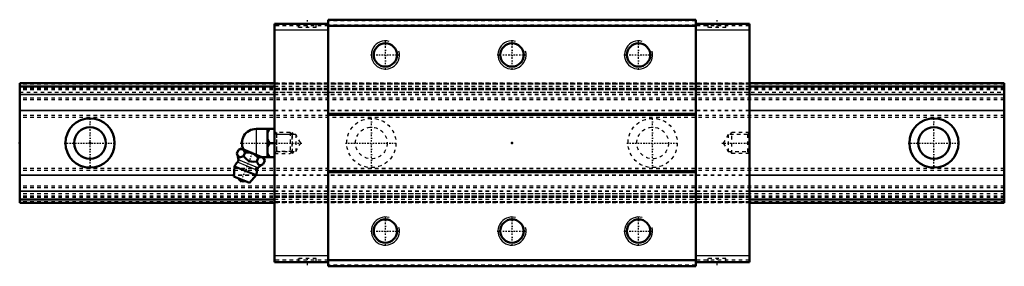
# Model space of a CAD drawing. Header units: millimetres. Extents: x -20 to 260, y -35 to 35.
import ezdxf

# ---------------------------------------------------------------- set-up
doc = ezdxf.new("R2010")
doc.units = ezdxf.units.MM
doc.linetypes.add('Center', pattern=[1.5, 0.45, -0.5, 0.05, -0.5])
doc.linetypes.add('Dashed', pattern=[2, 1, -1])
for name, color, linetype, lineweight in [('2d ConnectionPoints', 7, 'Continuous', 50), ('AM_0', 7, 'Continuous', 50), ('AM_4', 3, 'Continuous', 25), ('AM_5', 3, 'Continuous', 25), ('AM_7', 7, 'Center', 25), ('AM_9', 6, 'Dashed', 25)]:
    doc.layers.add(name, color=color, linetype=linetype, lineweight=lineweight)

# ---------------------------------------------------------------- blocks, each defined once
blk = doc.blocks.new('1_B_M6F_grease_nipple_joint1_SVR_0_in_SVR35LR1SS280LG200BM6F7250001_4')
at = {"layer": 'AM_0'}
for p, q in [((47.2, 4), (52.5, 4)), ((50.5, 4), (50.5, -4)), ((51, 0), (52.5, 0)), ((41.78, -3), (42.21, -1.93)), ((42.99, -1.6), (42.21, -1.93)), ((49.38, -4.18), (42.99, -1.6)), ((43.65, -3.76), (44.08, -2.69)), ((47.4, -5.27), (47.83, -4.2)), ((48.92, -4), (52.5, -4)), ((49.27, -6.03), (49.71, -4.96)), ((49.71, -4.96), (49.38, -4.18)), ((41.1, -6.67), (40.9, -9.49)), ((47.22, -9.14), (41.1, -6.67)), ((45.39, -11.31), (40.9, -9.49)), ((45.39, -11.31), (47.22, -9.14))]:
    blk.add_line(p, q, dxfattribs=at)
for points in [[(51, 4), (50.71, 3.44), (50.5, 2.85)], [(50.5, 1.15), (50.56, 0.96), (50.75, 0.47), (51, 0)], [(51, 0), (50.71, -0.56), (50.5, -1.15)], [(44.08, -2.69), (43.82, -2.21), (43.66, -2.01), (43.46, -1.86), (43.16, -1.76), (42.81, -1.75), (42.51, -1.82), (42.21, -1.93)], [(47.83, -4.2), (47.43, -3.79), (46.99, -3.42), (46.47, -3.09), (45.89, -2.85), (45.29, -2.71), (44.67, -2.67), (44.08, -2.69)], [(41.78, -3), (41.96, -3.4), (42.18, -3.74), (42.36, -3.91), (42.59, -4), (42.83, -4.02), (43.1, -3.96), (43.65, -3.76)], [(43.65, -3.76), (44.08, -4.23), (44.5, -4.62), (44.97, -4.95), (45.39, -5.14), (45.86, -5.26), (46.62, -5.32), (47.4, -5.27)], [(47.4, -5.27), (47.58, -5.67), (47.8, -6.01), (47.98, -6.18), (48.21, -6.27), (48.45, -6.29), (48.72, -6.24), (49.27, -6.03)], [(49.71, -4.96), (49.45, -4.48), (49.28, -4.28), (49.09, -4.14), (48.78, -4.03), (48.43, -4.03), (48.13, -4.09), (47.83, -4.2)], [(50.5, -2.85), (50.56, -3.04), (50.75, -3.53), (51, -4)]]:
    blk.add_lwpolyline(points, dxfattribs=at)
for centre, radius, start, end in [((47.2, 0), 4, 90, 207.9876), ((44.16, -7.9), 3.3, 131.9787, 158), ((36.23, -5.29), 6, 4.8448, 22.4684), ((41.42, -4.86), 0.8, 311.9787, 4.8448), ((44.16, -7.9), 3.3, 338, 4.0213), ((48.25, -7.62), 0.8, 131.1552, 184.0213), ((51.67, -11.53), 6, 113.5458, 131.1552), ((43.69, -9.07), 1.82, 210.1342, 285.8658)]:
    blk.add_arc(centre, radius, start, end, dxfattribs=at)
at = {"layer": 'AM_4'}
for p, q in [((47.2, 4), (47.2, -3.3)), ((47.45, -7.67), (41.95, -5.45)), ((47.72, -7.01), (42.21, -4.79))]:
    blk.add_line(p, q, dxfattribs=at)
at = {"layer": 'AM_5', "linetype": 'Dashed'}
for p, q in [((52.5, 3), (53.04, 2.39)), ((53.04, 3), (53.04, -3)), ((57.5, 2.39), (53.04, 2.39)), ((52.5, -3), (53.04, -2.39)), ((57.5, -2.39), (53.04, -2.39))]:
    blk.add_line(p, q, dxfattribs=at)
at = {"layer": 'AM_7'}
blk.add_line((42.84, -11.15), (46.34, -2.5), dxfattribs=at)
at = {"layer": 'AM_9'}
for p, q in [((56.89, 3), (52.5, 3)), ((57.5, 2.39), (56.89, 3)), ((56.89, 3), (56.89, -3)), ((57.5, 2.39), (57.5, -2.39)), ((56.89, -3), (57.5, -2.39)), ((52.5, -3), (56.89, -3))]:
    blk.add_line(p, q, dxfattribs=at)
blk = doc.blocks.new('2_SVR_35LR1SSB_M6F1_Slide_0_in_SVR35LR1SS280LG200BM6F7250001_4')
at = {"layer": 'AM_0'}
for p, q in [((67.75, 33.8), (52.5, 33.8)), ((52.5, 33.8), (52.5, -33.8)), ((67.75, 35), (67.75, -35)), ((172.25, 35), (67.75, 35)), ((172.25, 35), (172.25, -35)), ((187.5, 33.8), (172.25, 33.8)), ((187.5, 33.8), (187.5, -33.8)), ((172.25, 33.3), (67.75, 33.3)), ((172.25, 8.3), (67.75, 8.3)), ((172.25, 8.01), (67.75, 8.01)), ((172.25, -8.01), (67.75, -8.01)), ((172.25, -8.3), (67.75, -8.3)), ((172.25, -33.3), (67.75, -33.3)), ((67.75, -33.8), (52.5, -33.8)), ((172.25, -35), (67.75, -35)), ((187.5, -33.8), (172.25, -33.8))]:
    blk.add_line(p, q, dxfattribs=at)
for centre in [(84, 25), (120, 25), (156, 25), (84, -25), (120, -25), (156, -25)]:
    blk.add_circle(centre, 3.32, dxfattribs=at)
at = {"layer": 'AM_4'}
for p, q in [((67.75, 32), (52.5, 32)), ((187.5, 32), (172.25, 32)), ((67.75, -32), (52.5, -32)), ((187.5, -32), (172.25, -32))]:
    blk.add_line(p, q, dxfattribs=at)
at = {"layer": 'AM_5', "linetype": 'Dashed'}
for p, q in [((57.5, -3), (57.5, 3)), ((58, 2.46), (57.5, 3)), ((182, 2.46), (182.5, 3)), ((182.5, -3), (182.5, 3)), ((187.5, 3), (182.5, 3)), ((58, -2.46), (57.5, -3)), ((182, -2.46), (182.5, -3)), ((187.5, -3), (182.5, -3))]:
    blk.add_line(p, q, dxfattribs=at)
at = {"layer": 'AM_5'}
for centre in [(84, 25), (120, 25), (156, 25), (84, -25), (120, -25), (156, -25)]:
    blk.add_arc(centre, 4, 75, 15, dxfattribs=at)
at = {"layer": 'AM_7'}
for p, q in [((61.75, 34.9), (61.75, 32.7)), ((178.25, 34.9), (178.25, 32.7)), ((84, 20.8), (84, 29.2)), ((120, 20.8), (120, 29.2)), ((156, 20.8), (156, 29.2)), ((79.8, 25), (88.2, 25)), ((115.8, 25), (124.2, 25)), ((151.8, 25), (160.2, 25)), ((42.73, 0), (60.29, 0)), ((179.71, 0), (187.87, 0)), ((84, -29.2), (84, -20.8)), ((120, -29.2), (120, -20.8)), ((156, -29.2), (156, -20.8)), ((79.8, -25), (88.2, -25)), ((115.8, -25), (124.2, -25)), ((151.8, -25), (160.2, -25)), ((61.75, -32.7), (61.75, -34.9)), ((178.25, -32.7), (178.25, -34.9))]:
    blk.add_line(p, q, dxfattribs=at)
at = {"layer": 'AM_9'}
for p, q in [((59.15, 33.8), (59.15, 32.8)), ((64.35, 32.8), (64.35, 33.8)), ((172.25, 34.7), (67.75, 34.7)), ((175.65, 33.8), (175.65, 32.8)), ((180.85, 32.8), (180.85, 33.8)), ((67.75, 33.3), (52.5, 33.3)), ((64.35, 32.8), (59.15, 32.8)), ((172.25, 33.5), (67.75, 33.5)), ((187.5, 33.3), (172.25, 33.3)), ((180.85, 32.8), (175.65, 32.8)), ((187.5, 17), (52.5, 17)), ((187.5, 16.91), (52.5, 16.91)), ((187.5, 16.67), (52.5, 16.67)), ((187.5, 16), (52.5, 16)), ((187.5, 15.43), (52.5, 15.43)), ((187.5, 15.1), (52.5, 15.1)), ((187.5, 15.08), (52.5, 15.08)), ((52.5, 14.4), (187.5, 14.4)), ((187.5, 13.77), (52.5, 13.77)), ((187.5, 13.71), (52.5, 13.71)), ((187.5, 9.22), (52.5, 9.22)), ((187.5, 9.12), (52.5, 9.12)), ((53.04, 2.46), (52.5, 3)), ((187.5, 3), (186.96, 2.46)), ((58.5, 2.46), (53.04, 2.46)), ((53.04, 2.46), (53.04, -2.46)), ((58.5, 2.46), (58.5, -2.46)), ((59.92, 0), (58.5, 2.46)), ((58.5, -2.46), (59.92, 0)), ((181.5, 2.46), (180.08, 0)), ((180.08, 0), (181.5, -2.46)), ((186.96, 2.46), (181.5, 2.46)), ((181.5, 2.46), (181.5, -2.46)), ((186.96, 2.46), (186.96, -2.46)), ((52.5, -3), (53.04, -2.46)), ((53.04, -2.46), (58.5, -2.46)), ((181.5, -2.46), (186.96, -2.46)), ((186.96, -2.46), (187.5, -3)), ((187.5, -9.12), (52.5, -9.12)), ((187.5, -9.22), (52.5, -9.22)), ((187.5, -13.71), (52.5, -13.71)), ((187.5, -13.77), (52.5, -13.77)), ((187.5, -14.4), (52.5, -14.4)), ((187.5, -15.08), (52.5, -15.08)), ((187.5, -15.1), (52.5, -15.1)), ((187.5, -15.43), (52.5, -15.43)), ((187.5, -16), (52.5, -16)), ((187.5, -16.67), (52.5, -16.67)), ((187.5, -16.91), (52.5, -16.91)), ((187.5, -17), (52.5, -17)), ((67.75, -33.3), (52.5, -33.3)), ((64.35, -32.8), (59.15, -32.8)), ((59.15, -32.8), (59.15, -33.8)), ((64.35, -33.8), (64.35, -32.8)), ((172.25, -33.5), (67.75, -33.5)), ((187.5, -33.3), (172.25, -33.3)), ((180.85, -32.8), (175.65, -32.8)), ((175.65, -32.8), (175.65, -33.8)), ((180.85, -33.8), (180.85, -32.8)), ((172.25, -34.7), (67.75, -34.7))]:
    blk.add_line(p, q, dxfattribs=at)
blk = doc.blocks.new('3_SVR_35LR28020_R_Track_0_in_SVR35LR1SS280LG200BM6F7250001_4')
at = {"layer": 'AM_0'}
for p, q in [((52.5, 17), (-20, 17)), ((-20, 17), (-20, -17)), ((260, 17), (187.5, 17)), ((260, 17), (260, -17)), ((52.5, 16), (-20, 16)), ((260, 16), (187.5, 16)), ((52.5, -16), (-20, -16)), ((260, -16), (187.5, -16)), ((52.5, -17), (-20, -17)), ((260, -17), (187.5, -17))]:
    blk.add_line(p, q, dxfattribs=at)
for centre, radius in [((0, 0), 7), ((240, 0), 7), ((0, 0), 4.5), ((240, 0), 4.5)]:
    blk.add_circle(centre, radius, dxfattribs=at)
at = {"layer": 'AM_4'}
for p, q in [((52.5, 13.77), (-20, 13.77)), ((52.5, 13.71), (-20, 13.71)), ((260, 13.77), (187.5, 13.77)), ((260, 13.71), (187.5, 13.71)), ((52.5, 9.22), (-20, 9.22)), ((52.5, 9.12), (-20, 9.12)), ((260, 9.22), (187.5, 9.22)), ((260, 9.12), (187.5, 9.12)), ((40.93, -9.12), (-20, -9.12)), ((40.92, -9.22), (-20, -9.22)), ((52.5, -9.22), (47.15, -9.22)), ((52.5, -9.12), (47.23, -9.12)), ((260, -9.12), (187.5, -9.12)), ((260, -9.22), (187.5, -9.22)), ((52.5, -13.71), (-20, -13.71)), ((52.5, -13.77), (-20, -13.77)), ((260, -13.71), (187.5, -13.71)), ((260, -13.77), (187.5, -13.77))]:
    blk.add_line(p, q, dxfattribs=at)
at = {"layer": 'AM_7'}
for p, q in [((0, -7.35), (0, 7.35)), ((80, -7.35), (80, 7.35)), ((160, -7.35), (160, 7.35)), ((240, -7.35), (240, 7.35)), ((-7.35, 0), (7.35, 0)), ((72.65, 0), (87.35, 0)), ((152.65, 0), (167.35, 0)), ((232.65, 0), (247.35, 0))]:
    blk.add_line(p, q, dxfattribs=at)
at = {"layer": 'AM_9'}
for p, q in [((260, 16.91), (-20, 16.91)), ((187.5, 17), (52.5, 17)), ((260, 16.67), (-20, 16.67)), ((260, 15.5), (-20, 15.5)), ((260, 15.43), (-20, 15.43)), ((260, 15.1), (-20, 15.1)), ((260, 15.08), (-20, 15.08)), ((-20, 14.4), (260, 14.4)), ((187.5, 16), (52.5, 16)), ((260, 12.7), (-20, 12.7)), ((260, 12.21), (-20, 12.21)), ((187.5, 13.77), (52.5, 13.77)), ((187.5, 13.71), (52.5, 13.71)), ((187.5, 9.22), (52.5, 9.22)), ((187.5, 9.12), (52.5, 9.12)), ((260, 7.82), (-20, 7.82)), ((260, 7.2), (-20, 7.2)), ((260, -7.2), (-20, -7.2)), ((260, -7.82), (-20, -7.82)), ((47.15, -9.22), (40.92, -9.22)), ((47.23, -9.12), (40.93, -9.12)), ((187.5, -9.12), (52.5, -9.12)), ((187.5, -9.22), (52.5, -9.22)), ((260, -12.21), (-20, -12.21)), ((260, -12.7), (-20, -12.7)), ((187.5, -13.71), (52.5, -13.71)), ((187.5, -13.77), (52.5, -13.77)), ((260, -14.4), (-20, -14.4)), ((260, -15.08), (-20, -15.08)), ((260, -15.1), (-20, -15.1)), ((260, -15.43), (-20, -15.43)), ((260, -15.5), (-20, -15.5)), ((260, -16.67), (-20, -16.67)), ((187.5, -16), (52.5, -16)), ((260, -16.91), (-20, -16.91)), ((187.5, -17), (52.5, -17))]:
    blk.add_line(p, q, dxfattribs=at)
for centre, radius in [((80, 0), 7), ((160, 0), 7), ((80, 0), 4.5), ((160, 0), 4.5)]:
    blk.add_circle(centre, radius, dxfattribs=at)

msp = doc.modelspace()

# ---------------------------------------------------------------- linework, layer by layer
at = {"layer": '2d ConnectionPoints'}
for p in [(-20, 0), (0, 0), (0, 0), (52.5, 0), (120, 0), (187.5, 0)]:
    msp.add_point(p, dxfattribs=at)

# ---------------------------------------------------------------- block references
for name in ['2_SVR_35LR1SSB_M6F1_Slide_0_in_SVR35LR1SS280LG200BM6F7250001_4', '3_SVR_35LR28020_R_Track_0_in_SVR35LR1SS280LG200BM6F7250001_4', '1_B_M6F_grease_nipple_joint1_SVR_0_in_SVR35LR1SS280LG200BM6F7250001_4']:
    msp.add_blockref(name, (0, 0))

doc.saveas('drawing.dxf')
